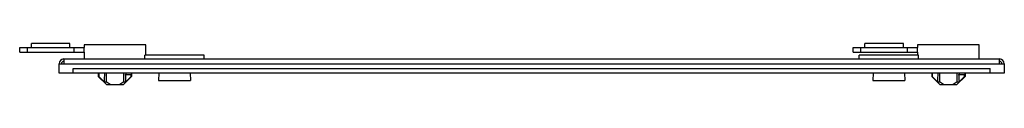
# Model space of a CAD drawing. Header units: millimetres. Extents: x 59 to 473, y 361 to 378.
import ezdxf

# ---------------------------------------------------------------- set-up
doc = ezdxf.new("R2010")
doc.units = ezdxf.units.MM
doc.header["$LTSCALE"] = 48.189807
doc.layers.get('0').update_dxf_attribs({"linetype": 'CONTINUOUS'})

msp = doc.modelspace()

# ---------------------------------------------------------------- linework, layer by layer
at = {"color": 7, "linetype": 'Continuous'}
for p, q in [((59.12, 374.61), (59.12, 376.54)), ((59.12, 376.54), (86.24, 376.54)), ((62.39, 374.61), (62.39, 376.54)), ((64.05, 376.54), (64.05, 378.24)), ((80.24, 378.24), (64.05, 378.24)), ((80.25, 376.54), (80.25, 378.24)), ((81.86, 376.54), (81.86, 374.61)), ((86.15, 377.74), (86.15, 376.54)), ((112.15, 377.74), (86.15, 377.74)), ((86.24, 374.61), (86.24, 376.54)), ((112.15, 373.34), (112.15, 377.74)), ((409.1, 376.54), (436.24, 376.54)), ((409.1, 374.61), (409.1, 376.54)), ((412.36, 374.61), (412.36, 376.54)), ((430.24, 378.24), (414.05, 378.24)), ((414.05, 376.54), (414.05, 378.24)), ((430.25, 376.54), (430.25, 378.24)), ((431.83, 376.54), (431.83, 374.61)), ((462.15, 377.74), (436.15, 377.74)), ((436.15, 377.74), (436.15, 376.54)), ((436.24, 374.61), (436.24, 376.54)), ((462.15, 371.74), (462.15, 377.74)), ((59.12, 374.61), (86.24, 374.61)), ((86.15, 374.61), (86.15, 371.74)), ((111.65, 371.74), (111.65, 373.34)), ((136.64, 373.34), (111.65, 373.34)), ((136.65, 371.74), (136.65, 373.34)), ((409.1, 374.61), (436.24, 374.61)), ((436.64, 373.34), (411.65, 373.34)), ((411.65, 371.74), (411.65, 373.34)), ((436.15, 374.61), (436.15, 373.34)), ((436.65, 371.74), (436.65, 373.34)), ((75.65, 365.74), (75.65, 369.74)), ((75.65, 369.74), (472.65, 369.74)), ((77.65, 371.74), (77.65, 369.74)), ((77.65, 371.74), (470.65, 371.74)), ((470.65, 369.74), (470.65, 371.74)), ((472.65, 369.74), (472.65, 365.74)), ((472.65, 365.74), (75.65, 365.74)), ((81.65, 365.74), (81.65, 367.74)), ((81.65, 367.74), (466.65, 367.74)), ((92.15, 365.74), (92.15, 364.44)), ((95.55, 361.04), (92.15, 364.44)), ((92.15, 364.44), (92.32, 364.44)), ((94.54, 362.19), (92.32, 364.44)), ((95.46, 365.74), (95.46, 362.19)), ((102.75, 361.04), (106.15, 364.44)), ((102.83, 362.19), (102.83, 365.74)), ((103.58, 365.29), (105.94, 365.29)), ((105.97, 364.44), (103.75, 362.19)), ((105.97, 364.44), (106.15, 364.44)), ((106.15, 365.74), (106.15, 364.44)), ((117.55, 365.74), (117.39, 362.74)), ((130.74, 365.74), (130.9, 362.74)), ((417.55, 365.74), (417.39, 362.74)), ((430.74, 365.74), (430.9, 362.74)), ((442.15, 365.74), (442.15, 364.44)), ((442.15, 364.44), (442.32, 364.44)), ((445.55, 361.04), (442.15, 364.44)), ((444.54, 362.19), (442.32, 364.44)), ((445.46, 365.74), (445.46, 362.19)), ((452.75, 361.04), (456.15, 364.44)), ((452.83, 362.19), (452.83, 365.74)), ((453.58, 365.29), (455.94, 365.29)), ((455.97, 364.44), (453.75, 362.19)), ((455.97, 364.44), (456.15, 364.44)), ((456.15, 365.74), (456.15, 364.44)), ((466.65, 365.74), (466.65, 367.74)), ((94.54, 362.19), (95.46, 362.19)), ((95.55, 361.04), (102.75, 361.04)), ((102.83, 362.19), (103.75, 362.19)), ((117.39, 362.74), (130.9, 362.74)), ((417.39, 362.74), (430.9, 362.74)), ((444.54, 362.19), (445.46, 362.19)), ((445.55, 361.04), (452.75, 361.04)), ((452.83, 362.19), (453.75, 362.19))]:
    msp.add_line(p, q, dxfattribs=at)
for centre, radius, start, end in [((77.65, 369.74), 2, 90, 180), ((77.65, 369.74), 1, 90, 180), ((470.65, 369.74), 2, 0, 90), ((470.65, 369.74), 1, 0, 90), ((-29.04, 356.37), 132.93, 2.5077, 3.846), ((320.96, 356.37), 132.93, 2.5077, 3.846)]:
    msp.add_arc(centre, radius, start, end, dxfattribs=at)
for centre, major_axis, start_param, end_param in [((99.15, 355.66), (0, 39.7), 7.597401, 7.631109), ((99.15, 355.66), (0, 26.94), 1.187488, 1.326155), ((449.15, 355.66), (0, 39.7), 7.597401, 7.631109), ((449.15, 355.66), (0, 26.94), 1.187488, 1.326155)]:
    msp.add_ellipse(centre, major_axis=major_axis, ratio=0.176327, start_param=start_param, end_param=end_param, dxfattribs=at)
for points, knots in [([(103.58, 365.29), (103.62, 365.32), (103.75, 365.45), (103.85, 365.61), (103.88, 365.74)], [0, 0, 0, 0, 0.284779, 1, 1, 1, 1]), ([(106.14, 365.74), (106.12, 365.62), (106.05, 365.46), (105.96, 365.32), (105.94, 365.29)], [0, 0, 0, 0, 0.730919, 1, 1, 1, 1]), ([(453.58, 365.29), (453.62, 365.32), (453.75, 365.45), (453.85, 365.61), (453.88, 365.74)], [0, 0, 0, 0, 0.284779, 1, 1, 1, 1]), ([(456.14, 365.74), (456.12, 365.62), (456.05, 365.46), (455.96, 365.32), (455.94, 365.29)], [0, 0, 0, 0, 0.730919, 1, 1, 1, 1])]:
    msp.add_open_spline(points, degree=3, knots=knots, dxfattribs=at)
for points in [[(105.96, 365), (105.95, 365.1), (105.94, 365.19), (105.94, 365.29)], [(105.97, 364.44), (105.97, 364.63), (105.96, 364.82), (105.96, 365)], [(455.96, 365), (455.95, 365.1), (455.94, 365.19), (455.94, 365.29)], [(455.97, 364.44), (455.97, 364.63), (455.96, 364.82), (455.96, 365)], [(97.16, 361.04), (96.56, 361.37), (96, 361.77), (95.46, 362.19)], [(102.83, 362.19), (102.29, 361.77), (101.73, 361.37), (101.14, 361.04)], [(447.16, 361.04), (446.56, 361.37), (446, 361.77), (445.46, 362.19)], [(452.83, 362.19), (452.29, 361.77), (451.73, 361.37), (451.14, 361.04)]]:
    msp.add_open_spline(points, degree=3, dxfattribs=at)

doc.saveas('drawing.dxf')
